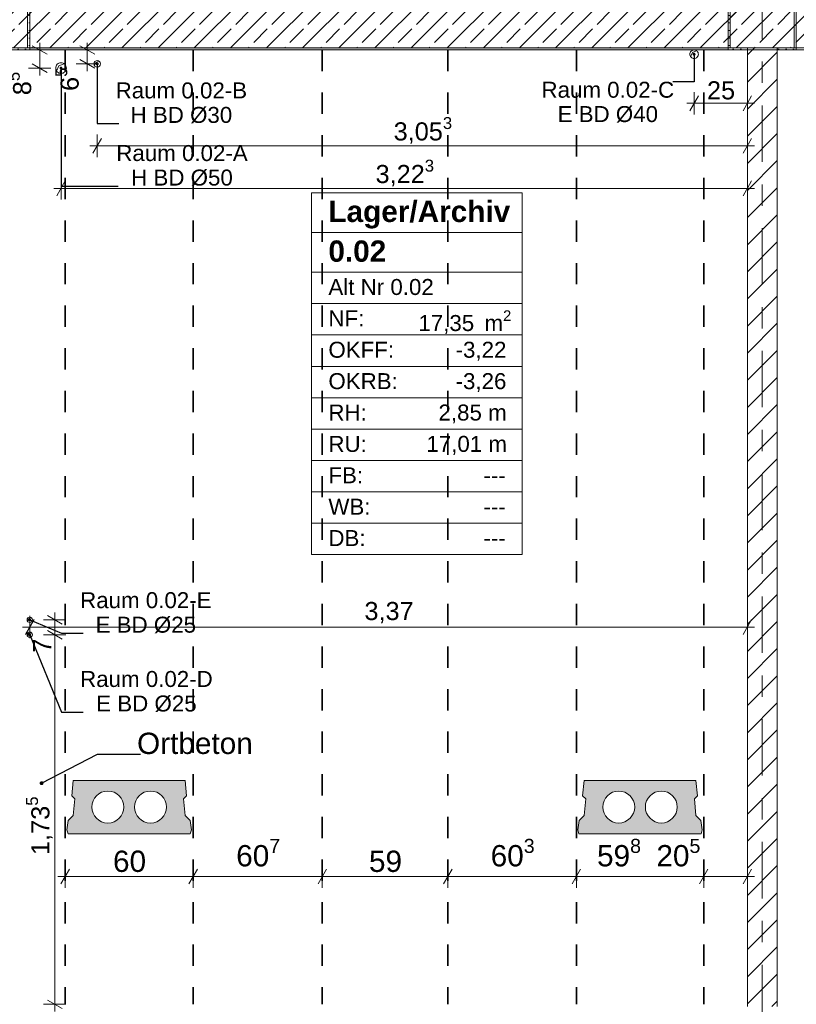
# Model space of a CAD drawing. Header units: metres. Extents: x -3.6 to 84.5, y -11 to 16.8.
# Tile 68 of 76: x 51 to 54.7, y 8.5 to 13.1. Entities that reach past the tile are written whole.
import ezdxf

# ---------------------------------------------------------------- set-up
doc = ezdxf.new("R2010")
doc.units = ezdxf.units.M
doc.header["$MEASUREMENT"] = 0
for name, pattern in [('Achse', [0.2, 0.1, -0.05, 0, -0.05]), ('Strichlinie doppelt', [0.546806, 0.264583, -0.105833, 0.070556, -0.105833]), ('Wipeout_Contour', [1, 0, -1])]:
    doc.linetypes.add(name, pattern=pattern)
for name, color, linetype in [('155 - Bemaßung_ Beschriftung.Ausbau - Deckenelemente', 7, 'Continuous'), ('401 - Zone.Raum_ Raumbegrenzung_ Whg.', 7, 'Continuous'), ('451 - Universal.Achsen Raster', 7, 'Continuous'), ('605 - Struktur.Wand Innen', 7, 'Continuous'), ('607 - Struktur.Stütze', 7, 'Continuous'), ('608 - Struktur.Träger', 7, 'Continuous')]:
    doc.layers.add(name, color=color, linetype=linetype)
doc.styles.add('ERSTELLTER_STIL_1', font='txt')
doc.styles.add('ERSTELLTER_STIL_2', font='txt')
doc.dimstyles.new('ERSTELLTER_STIL__1', dxfattribs={"dimtxt": 0.1, "dimasz": 0.0532, "dimexe": 0.18, "dimexo": 0.0625, "dimgap": 0, "dimtad": 1, "dimtih": 1, "dimtoh": 1, "dimzin": 0, "dimdsep": 46, "dimtxsty": 'ERSTELLTER_STIL_2', "dimblk": 'ARROWHEAD_2', "dimblk1": 'ARROWHEAD_2', "dimblk2": 'ARROWHEAD_2', "dimcen": 0.09, "dimse1": 1, "dimse2": 1, "dimclrd": 7, "dimclre": 7, "dimclrt": 7, "dimazin": 0, "dimtfac": 1, "dimtdec": 4, "dimtmove": 0, "dimatfit": 3, "dimfxl": 1, "dimtolj": 1, "dimtzin": 0, "dimarcsym": 0})
doc.dimstyles.new('ERSTELLTER_STIL__3', dxfattribs={"dimtxt": 0.085, "dimasz": 0.0532, "dimexe": 0.18, "dimexo": 0.0625, "dimgap": 0, "dimtad": 1, "dimtih": 1, "dimtoh": 1, "dimzin": 0, "dimdsep": 46, "dimtxsty": 'ERSTELLTER_STIL_2', "dimblk": 'ARROWHEAD_2', "dimblk1": 'ARROWHEAD_2', "dimblk2": 'ARROWHEAD_2', "dimcen": 0.09, "dimse1": 1, "dimse2": 1, "dimclrd": 256, "dimclre": 256, "dimclrt": 256, "dimazin": 0, "dimtfac": 1, "dimtdec": 4, "dimtmove": 0, "dimatfit": 3, "dimfxl": 1, "dimtolj": 1, "dimtzin": 0, "dimarcsym": 0})
doc.dimstyles.new('ERSTELLTER_STIL__5', dxfattribs={"dimtxt": 0.085, "dimasz": 0.0532, "dimexe": 0.18, "dimexo": 0.0625, "dimgap": 0, "dimtad": 1, "dimzin": 0, "dimdsep": 46, "dimtxsty": 'ERSTELLTER_STIL_2', "dimblk": 'ARROWHEAD_2', "dimblk1": 'ARROWHEAD_2', "dimblk2": 'ARROWHEAD_2', "dimcen": 0.09, "dimse1": 1, "dimse2": 1, "dimclrd": 256, "dimclre": 256, "dimclrt": 256, "dimazin": 0, "dimtfac": 1, "dimtdec": 4, "dimtmove": 0, "dimatfit": 3, "dimfxl": 1, "dimtolj": 1, "dimtzin": 0, "dimarcsym": 0})
doc.dimstyles.new('ERSTELLTER_STIL__7', dxfattribs={"dimtxt": 0.18, "dimasz": 0.03648, "dimexe": 0.18, "dimexo": 0.0625, "dimgap": 0, "dimtad": 0, "dimtih": 1, "dimtoh": 1, "dimdec": 4, "dimzin": 0, "dimdsep": 46, "dimcen": 0.09, "dimadec": 0, "dimazin": 0, "dimtfac": 1, "dimtdec": 4, "dimtmove": 0, "dimatfit": 3, "dimldrblk": 'ARROWHEAD_11', "dimfxl": 1, "dimtolj": 1, "dimtzin": 0, "dimarcsym": 0})
doc.dimstyles.new('ERSTELLTER_STIL__8', dxfattribs={"dimtxt": 0.18, "dimasz": 0.02736, "dimexe": 0.18, "dimexo": 0.0625, "dimgap": 0, "dimtad": 0, "dimtih": 1, "dimtoh": 1, "dimdec": 4, "dimzin": 0, "dimdsep": 46, "dimcen": 0.09, "dimadec": 0, "dimazin": 0, "dimtfac": 1, "dimtdec": 4, "dimtmove": 0, "dimatfit": 3, "dimldrblk": 'ARROWHEAD_11', "dimfxl": 1, "dimtolj": 1, "dimtzin": 0, "dimarcsym": 0})
pattern_1 = [(45, (0, 0), (-0.08485281, 0.08485281), []), (45, (-0.04243, 0.04243), (-0.08485281, 0.08485281), [0.09, -0.03])]
pattern_2 = [(45, (0, 0), (-0.01767767, 0.01767767), [0, -0.025])]

# ---------------------------------------------------------------- blocks, each defined once
blk = doc.blocks.new('*D20')
at = {"layer": '155 - Bemaßung_ Beschriftung.Ausbau - Deckenelemente', "color": 7, "linetype": 'Continuous', "lineweight": 5}
for p, q in [((51.257, 9.0575), (51.257, 9.1625)), ((51.857, 9.0575), (51.857, 9.1625)), ((51.2228, 9.11), (51.257, 9.11)), ((51.2772, 9.145), (51.2368, 9.075)), ((51.257, 9.11), (51.857, 9.11)), ((51.8772, 9.145), (51.8368, 9.075))]:
    blk.add_line(p, q, dxfattribs=at)
at = {"layer": '155 - Bemaßung_ Beschriftung.Ausbau - Deckenelemente', "color": 7, "lineweight": 5, "insert": (51.4811, 9.13), "char_height": 0.1, "attachment_point": 7, "style": 'ERSTELLTER_STIL_2'}
blk.add_mtext('\\A1;{\\pql;\\fArial|b0|i0|c0|p38;60}', dxfattribs=at)
blk = doc.blocks.new('ARROWHEAD_2')
at = {"color": 0, "linetype": 'Continuous', "lineweight": 0}
for p, q in [((0, 0), (-1, 0)), ((-0.378, -0.655), (0.378, 0.655))]:
    blk.add_line(p, q, dxfattribs=at)
blk = doc.blocks.new('*D21')
at = {"layer": '155 - Bemaßung_ Beschriftung.Ausbau - Deckenelemente', "color": 7, "linetype": 'Continuous', "lineweight": 5}
for p, q in [((51.857, 9.0575), (51.857, 9.1625)), ((52.464, 9.0575), (52.464, 9.1625)), ((51.8772, 9.145), (51.8368, 9.075)), ((51.857, 9.11), (52.464, 9.11)), ((52.4842, 9.145), (52.4438, 9.075))]:
    blk.add_line(p, q, dxfattribs=at)
at = {"layer": '155 - Bemaßung_ Beschriftung.Ausbau - Deckenelemente', "color": 7, "lineweight": 5, "insert": (52.0596, 9.1283), "char_height": 0.1, "attachment_point": 7, "style": 'ERSTELLTER_STIL_2'}
blk.add_mtext('\\A1;{\\pql;\\fArial|b0|i0|c0|p38;60\\fArial|b0|i0|c0|p38;\\A1{\\H.66x;\\S7^  ;}}', dxfattribs=at)
blk = doc.blocks.new('*D22')
at = {"layer": '155 - Bemaßung_ Beschriftung.Ausbau - Deckenelemente', "color": 7, "linetype": 'Continuous', "lineweight": 5}
for p, q in [((52.464, 9.0575), (52.464, 9.1625)), ((53.054, 9.0575), (53.054, 9.1625)), ((52.4842, 9.145), (52.4438, 9.075)), ((52.464, 9.11), (53.054, 9.11)), ((53.0742, 9.145), (53.0338, 9.075))]:
    blk.add_line(p, q, dxfattribs=at)
at = {"layer": '155 - Bemaßung_ Beschriftung.Ausbau - Deckenelemente', "color": 7, "lineweight": 5, "insert": (52.6831, 9.13), "char_height": 0.1, "attachment_point": 7, "style": 'ERSTELLTER_STIL_2'}
blk.add_mtext('\\A1;{\\pql;\\fArial|b0|i0|c0|p38;59}', dxfattribs=at)
blk = doc.blocks.new('*D23')
at = {"layer": '155 - Bemaßung_ Beschriftung.Ausbau - Deckenelemente', "color": 7, "linetype": 'Continuous', "lineweight": 5}
for p, q in [((53.054, 9.0575), (53.054, 9.1625)), ((53.657, 9.0575), (53.657, 9.1625)), ((53.0742, 9.145), (53.0338, 9.075)), ((53.054, 9.11), (53.657, 9.11)), ((53.6772, 9.145), (53.6368, 9.075))]:
    blk.add_line(p, q, dxfattribs=at)
at = {"layer": '155 - Bemaßung_ Beschriftung.Ausbau - Deckenelemente', "color": 7, "lineweight": 5, "insert": (53.2546, 9.1283), "char_height": 0.1, "attachment_point": 7, "style": 'ERSTELLTER_STIL_2'}
blk.add_mtext('\\A1;{\\pql;\\fArial|b0|i0|c0|p38;60\\fArial|b0|i0|c0|p38;\\A1{\\H.66x;\\S3^  ;}}', dxfattribs=at)
blk = doc.blocks.new('*D24')
at = {"layer": '155 - Bemaßung_ Beschriftung.Ausbau - Deckenelemente', "color": 7, "linetype": 'Continuous', "lineweight": 5}
for p, q in [((53.657, 9.0575), (53.657, 9.1625)), ((54.255, 9.0575), (54.255, 9.1625)), ((53.6772, 9.145), (53.6368, 9.075)), ((53.657, 9.11), (54.255, 9.11)), ((54.2752, 9.145), (54.2348, 9.075))]:
    blk.add_line(p, q, dxfattribs=at)
at = {"layer": '155 - Bemaßung_ Beschriftung.Ausbau - Deckenelemente', "color": 7, "lineweight": 5, "char_height": 0.1, "attachment_point": 7, "style": 'ERSTELLTER_STIL_2'}
for s, insert in [('\\A1;{\\pql;\\fArial|b0|i0|c0|p38;59\\fArial|b0|i0|c0|p38;\\A1{\\H.66x;\\S8^  ;}}', (53.7541, 9.1283)), ('\\A1;{\\pql;\\fArial|b0|i0|c0|p38;20\\fArial|b0|i0|c0|p38;\\A1{\\H.66x;\\S5^  ;}}', (54.0329, 9.1283))]:
    blk.add_mtext(s, dxfattribs=dict(at, insert=insert))
blk = doc.blocks.new('*D25')
at = {"layer": '155 - Bemaßung_ Beschriftung.Ausbau - Deckenelemente', "color": 7, "linetype": 'Continuous', "lineweight": 5}
for p, q in [((54.255, 9.0575), (54.255, 9.1625)), ((54.46, 9.0575), (54.46, 9.1625)), ((54.2752, 9.145), (54.2348, 9.075)), ((54.255, 9.11), (54.46, 9.11)), ((54.4398, 9.075), (54.4802, 9.145)), ((54.46, 9.11), (54.4942, 9.11))]:
    blk.add_line(p, q, dxfattribs=at)
blk = doc.blocks.new('*D321')
at = {"layer": '155 - Bemaßung_ Beschriftung.Ausbau - Deckenelemente', "color": 92, "linetype": 'Continuous', "lineweight": 9, "true_color": 0x00be00}
for p, q in [((54.2302, 12.775), (54.1898, 12.705)), ((54.21, 12.6875), (54.21, 12.7925)), ((54.4398, 12.705), (54.4802, 12.775)), ((54.46, 12.6875), (54.46, 12.7925)), ((54.1758, 12.74), (54.21, 12.74)), ((54.21, 12.74), (54.46, 12.74)), ((54.46, 12.74), (54.4942, 12.74))]:
    blk.add_line(p, q, dxfattribs=at)
at = {"layer": '155 - Bemaßung_ Beschriftung.Ausbau - Deckenelemente', "color": 92, "lineweight": 9, "true_color": 0x00be00, "insert": (54.2705, 12.757), "char_height": 0.085, "attachment_point": 7, "style": 'ERSTELLTER_STIL_2'}
blk.add_mtext('\\A1;{\\pql;\\fArial|b0|i0|c0|p38;25}', dxfattribs=at)
blk = doc.blocks.new('*D322')
at = {"layer": '155 - Bemaßung_ Beschriftung.Ausbau - Deckenelemente', "color": 92, "linetype": 'Continuous', "lineweight": 9, "true_color": 0x00be00}
for p, q in [((51.4272, 12.575), (51.3868, 12.505)), ((51.407, 12.4875), (51.407, 12.5925)), ((54.4398, 12.505), (54.4802, 12.575)), ((54.46, 12.4875), (54.46, 12.5925)), ((51.3728, 12.54), (51.407, 12.54)), ((51.407, 12.54), (54.46, 12.54)), ((54.46, 12.54), (54.4942, 12.54))]:
    blk.add_line(p, q, dxfattribs=at)
at = {"layer": '155 - Bemaßung_ Beschriftung.Ausbau - Deckenelemente', "color": 92, "lineweight": 9, "true_color": 0x00be00, "insert": (52.7991, 12.5405), "char_height": 0.085, "attachment_point": 7, "style": 'ERSTELLTER_STIL_2'}
blk.add_mtext('\\A1;{\\pql;\\fArial|b0|i0|c0|p38;3,05\\fArial|b0|i0|c0|p38;\\A1{\\H.66x;\\S3^  ;}}', dxfattribs=at)
blk = doc.blocks.new('*D323')
at = {"layer": '155 - Bemaßung_ Beschriftung.Ausbau - Deckenelemente', "color": 92, "linetype": 'Continuous', "lineweight": 9, "true_color": 0x00be00}
for p, q in [((51.237, 12.2875), (51.237, 12.3925)), ((54.46, 12.2875), (54.46, 12.3925)), ((51.2572, 12.375), (51.2168, 12.305)), ((54.4398, 12.305), (54.4802, 12.375)), ((51.2028, 12.34), (51.237, 12.34)), ((51.237, 12.34), (54.46, 12.34)), ((54.46, 12.34), (54.4942, 12.34))]:
    blk.add_line(p, q, dxfattribs=at)
at = {"layer": '155 - Bemaßung_ Beschriftung.Ausbau - Deckenelemente', "color": 92, "lineweight": 9, "true_color": 0x00be00, "insert": (52.7141, 12.3405), "char_height": 0.085, "attachment_point": 7, "style": 'ERSTELLTER_STIL_2'}
blk.add_mtext('\\A1;{\\pql;\\fArial|b0|i0|c0|p38;3,22\\fArial|b0|i0|c0|p38;\\A1{\\H.66x;\\S3^  ;}}', dxfattribs=at)
blk = doc.blocks.new('*D324')
at = {"layer": '155 - Bemaßung_ Beschriftung.Ausbau - Deckenelemente', "color": 92, "linetype": 'Continuous', "lineweight": 9, "true_color": 0x00be00}
for p, q in [((51.1896, 12.99), (51.0846, 12.99)), ((51.1721, 12.9698), (51.1021, 13.0102)), ((51.1371, 12.99), (51.1371, 13.0242)), ((51.1371, 12.905), (51.1371, 12.99)), ((51.1896, 12.905), (51.0846, 12.905)), ((51.1021, 12.9252), (51.1721, 12.8848)), ((51.1371, 12.8708), (51.1371, 12.905))]:
    blk.add_line(p, q, dxfattribs=at)
at = {"layer": '155 - Bemaßung_ Beschriftung.Ausbau - Deckenelemente', "color": 92, "lineweight": 9, "true_color": 0x00be00, "insert": (51.1215, 12.7777), "char_height": 0.085, "attachment_point": 7, "rotation": 90, "style": 'ERSTELLTER_STIL_2'}
blk.add_mtext('\\A1;{\\pql;\\fArial|b0|i0|c0|p38;8\\fArial|b0|i0|c0|p38;\\A1{\\H.66x;\\S5^  ;}}', dxfattribs=at)
blk = doc.blocks.new('*D325')
at = {"layer": '155 - Bemaßung_ Beschriftung.Ausbau - Deckenelemente', "color": 92, "linetype": 'Continuous', "lineweight": 9, "true_color": 0x00be00}
for p, q in [((51.4128, 12.99), (51.3078, 12.99)), ((51.3953, 12.9698), (51.3253, 13.0102)), ((51.3603, 12.99), (51.3603, 13.0242)), ((51.3603, 12.925), (51.3603, 12.99)), ((51.3253, 12.9452), (51.3953, 12.9048)), ((51.4128, 12.925), (51.3078, 12.925)), ((51.3603, 12.8908), (51.3603, 12.925))]:
    blk.add_line(p, q, dxfattribs=at)
at = {"layer": '155 - Bemaßung_ Beschriftung.Ausbau - Deckenelemente', "color": 92, "lineweight": 9, "true_color": 0x00be00, "insert": (51.3447, 12.7977), "char_height": 0.085, "attachment_point": 7, "rotation": 90, "style": 'ERSTELLTER_STIL_2'}
blk.add_mtext('\\A1;{\\pql;\\fArial|b0|i0|c0|p38;6\\fArial|b0|i0|c0|p38;\\A1{\\H.66x;\\S5^  ;}}', dxfattribs=at)
blk = doc.blocks.new('*D326')
at = {"layer": '155 - Bemaßung_ Beschriftung.Ausbau - Deckenelemente', "color": 92, "linetype": 'Continuous', "lineweight": 9, "true_color": 0x00be00}
for p, q in [((51.1102, 10.3159), (51.0698, 10.2459)), ((51.09, 10.2284), (51.09, 10.3334)), ((54.4398, 10.2459), (54.4802, 10.3159)), ((54.46, 10.2284), (54.46, 10.3334)), ((51.0558, 10.2809), (51.09, 10.2809)), ((51.09, 10.2809), (54.46, 10.2809)), ((54.46, 10.2809), (54.4942, 10.2809))]:
    blk.add_line(p, q, dxfattribs=at)
at = {"layer": '155 - Bemaßung_ Beschriftung.Ausbau - Deckenelemente', "color": 92, "lineweight": 9, "true_color": 0x00be00, "insert": (52.6619, 10.2979), "char_height": 0.085, "attachment_point": 7, "style": 'ERSTELLTER_STIL_2'}
blk.add_mtext('\\A1;{\\pql;\\fArial|b0|i0|c0|p38;3,37}', dxfattribs=at)
blk = doc.blocks.new('*D327')
at = {"layer": '155 - Bemaßung_ Beschriftung.Ausbau - Deckenelemente', "color": 92, "linetype": 'Continuous', "lineweight": 9, "true_color": 0x00be00}
for p, q in [((51.1728, 10.2652), (51.2428, 10.2248)), ((51.2603, 10.245), (51.1553, 10.245)), ((51.2078, 8.51), (51.2078, 10.245)), ((51.2603, 8.51), (51.1553, 8.51)), ((51.1728, 8.5302), (51.2428, 8.4898)), ((51.2078, 8.4758), (51.2078, 8.51))]:
    blk.add_line(p, q, dxfattribs=at)
at = {"layer": '155 - Bemaßung_ Beschriftung.Ausbau - Deckenelemente', "color": 92, "lineweight": 9, "true_color": 0x00be00, "char_height": 0.085, "attachment_point": 7, "rotation": 90, "style": 'ERSTELLTER_STIL_2'}
for s, insert in [('\\A1;{\\pql;\\fArial|b0|i0|c0|p38;7}', (51.1908, 10.1602)), ('\\A1;{\\pql;\\fArial|b0|i0|c0|p38;1,73\\fArial|b0|i0|c0|p38;\\A1{\\H.66x;\\S5^  ;}}', (51.2073, 9.2109))]:
    blk.add_mtext(s, dxfattribs=dict(at, insert=insert))
blk = doc.blocks.new('*D328')
at = {"layer": '155 - Bemaßung_ Beschriftung.Ausbau - Deckenelemente', "color": 92, "linetype": 'Continuous', "lineweight": 9, "true_color": 0x00be00}
for p, q in [((51.2603, 10.315), (51.1553, 10.315)), ((51.2428, 10.2948), (51.1728, 10.3352)), ((51.2078, 10.315), (51.2078, 10.3492)), ((51.2078, 10.245), (51.2078, 10.315)), ((51.1728, 10.2652), (51.2428, 10.2248)), ((51.2603, 10.245), (51.1553, 10.245))]:
    blk.add_line(p, q, dxfattribs=at)
blk = doc.blocks.new('ARROWHEAD_11')
at = {"color": 0, "linetype": 'Continuous', "lineweight": 0}
blk.add_line((0, 0), (-1, 0), dxfattribs=at)
at = {"color": 0, "linetype": 'Continuous', "lineweight": 0, "const_width": 0.25, "flags": 128}
blk.add_lwpolyline([(-0.125, 0, 1), (0.125, 0, 1)], format="xyb", close=True, dxfattribs=at)

msp = doc.modelspace()

# ---------------------------------------------------------------- hatches: boundary and pattern name
at = {"layer": '155 - Bemaßung_ Beschriftung.Ausbau - Deckenelemente', "linetype": 'Continuous', "lineweight": 0, "true_color": 0x575757}
h = msp.add_hatch(color=251, dxfattribs=at)
h.paths.add_polyline_path([(51.2942, 9.56), (51.2873, 9.4887), (51.3019, 9.4741), (51.2942, 9.3966), (51.2709, 9.3733), (51.2645, 9.3283), (51.2699, 9.31), (51.8441, 9.31), (51.8495, 9.3283), (51.8431, 9.3733), (51.8198, 9.3966), (51.8121, 9.4741), (51.8267, 9.4887), (51.8198, 9.56)])
h.paths.add_polyline_path([(51.382, 9.4361, 1), (51.532, 9.4361, 1)], flags=0)
h.paths.add_polyline_path([(51.582, 9.4361, 1), (51.732, 9.4361, 1)], flags=0)
h = msp.add_hatch(color=251, dxfattribs=at)
h.paths.add_polyline_path([(53.6932, 9.56), (53.6863, 9.4887), (53.7009, 9.4741), (53.6932, 9.3966), (53.6699, 9.3733), (53.6635, 9.3283), (53.6689, 9.31), (54.2431, 9.31), (54.2485, 9.3283), (54.2421, 9.3733), (54.2188, 9.3966), (54.2111, 9.4741), (54.2257, 9.4887), (54.2188, 9.56)])
h.paths.add_polyline_path([(53.781, 9.4361, 1), (53.931, 9.4361, 1)], flags=0)
h.paths.add_polyline_path([(53.981, 9.4361, 1), (54.131, 9.4361, 1)], flags=0)
at = {"layer": '607 - Struktur.Stütze', "linetype": 'Continuous', "lineweight": 0, "true_color": 0x000000}
h = msp.add_hatch(dxfattribs=at)
h.set_pattern_fill('Beton__Stahlbeton_0001', color=18, style=0, pattern_type=2)
h.set_pattern_definition(pattern_1)
h.paths.add_polyline_path([(50.78, 13), (51.08, 13), (51.08, 13.45), (50.78, 13.45)])
h = msp.add_hatch(dxfattribs=at)
h.set_pattern_fill('Gips_0001', color=18, style=0, pattern_type=2)
h.set_pattern_definition(pattern_2)
h.paths.add_polyline_path([(51, 12.99), (51.09, 12.99), (51.09, 13.3), (51.08, 13.3), (51.08, 13), (51, 13)])
at = {"layer": '608 - Struktur.Träger', "linetype": 'Continuous', "lineweight": 0, "true_color": 0x000000}
h = msp.add_hatch(dxfattribs=at)
h.set_pattern_fill('Gips_0001', color=18, style=0, pattern_type=2)
h.set_pattern_definition(pattern_2)
h.paths.add_polyline_path([(51.09, 13), (51.09, 12.99), (54.37, 12.99), (54.37, 13)])

# ---------------------------------------------------------------- linework, layer by layer
at = {"layer": '155 - Bemaßung_ Beschriftung.Ausbau - Deckenelemente', "color": 7, "linetype": 'Achse', "lineweight": 35}
for p, q in [((51.257, 12.99), (51.257, 8.51)), ((51.857, 12.99), (51.857, 8.51)), ((52.464, 12.99), (52.464, 8.51)), ((53.054, 12.99), (53.054, 8.51)), ((53.657, 12.99), (53.657, 8.51)), ((54.255, 12.99), (54.255, 8.51))]:
    msp.add_line(p, q, dxfattribs=at)
at = {"layer": '155 - Bemaßung_ Beschriftung.Ausbau - Deckenelemente', "color": 7, "linetype": 'Continuous', "lineweight": 5}
for p, q in [((54.1936, 12.9585), (54.202, 12.978)), ((54.202, 12.978), (54.2215, 12.9863)), ((51.2165, 12.8906), (51.227, 12.915)), ((51.227, 12.915), (51.2514, 12.9254)), ((51.3947, 12.9164), (51.401, 12.931)), ((51.401, 12.931), (51.4156, 12.9373)), ((51.0798, 10.3078), (51.085, 10.32)), ((51.085, 10.32), (51.0972, 10.3252)), ((51.0798, 10.2378), (51.085, 10.25)), ((51.085, 10.25), (51.0972, 10.2552))]:
    msp.add_line(p, q, dxfattribs=at)
at = {"layer": '155 - Bemaßung_ Beschriftung.Ausbau - Deckenelemente', "color": 7, "linetype": 'Continuous', "lineweight": 9, "flags": 128}
for points in [[(54.23, 12.97, 0.414214), (54.21, 12.99, 0.414214), (54.19, 12.97, 0.414214), (54.21, 12.95, 0.414214)], [(51.262, 12.905, 0.414214), (51.237, 12.93, 0.414214), (51.212, 12.905, 0.414214), (51.237, 12.88, 0.414214)], [(51.422, 12.925, 0.414214), (51.407, 12.94, 0.414214), (51.392, 12.925, 0.414214), (51.407, 12.91, 0.414214)], [(51.1025, 10.315, 0.414214), (51.09, 10.3275, 0.414214), (51.0775, 10.315, 0.414214), (51.09, 10.3025, 0.414214)], [(51.1025, 10.245, 0.414214), (51.09, 10.2575, 0.414214), (51.0775, 10.245, 0.414214), (51.09, 10.2325, 0.414214)]]:
    msp.add_lwpolyline(points, format="xyb", close=True, dxfattribs=at)
at = {"layer": '155 - Bemaßung_ Beschriftung.Ausbau - Deckenelemente', "color": 7, "linetype": 'Continuous', "lineweight": 13, "flags": 128}
for points in [[(51.2942, 9.56), (51.2873, 9.4887), (51.3019, 9.4741), (51.2942, 9.3966), (51.2709, 9.3733), (51.2645, 9.3283), (51.2699, 9.31), (51.8441, 9.31), (51.8495, 9.3283), (51.8431, 9.3733), (51.8198, 9.3966), (51.8121, 9.4741), (51.8267, 9.4887), (51.8198, 9.56)], [(53.6932, 9.56), (53.6863, 9.4887), (53.7009, 9.4741), (53.6932, 9.3966), (53.6699, 9.3733), (53.6635, 9.3283), (53.6689, 9.31), (54.2431, 9.31), (54.2485, 9.3283), (54.2421, 9.3733), (54.2188, 9.3966), (54.2111, 9.4741), (54.2257, 9.4887), (54.2188, 9.56)]]:
    msp.add_lwpolyline(points, close=True, dxfattribs=at)
for points in [[(51.382, 9.4361, 1), (51.532, 9.4361, 1)], [(51.582, 9.4361, 1), (51.732, 9.4361, 1)], [(53.781, 9.4361, 1), (53.931, 9.4361, 1)], [(53.981, 9.4361, 1), (54.131, 9.4361, 1)]]:
    msp.add_lwpolyline(points, format="xyb", close=True, dxfattribs=at)
at = {"layer": '401 - Zone.Raum_ Raumbegrenzung_ Whg.', "color": 7, "linetype": 'Continuous', "lineweight": 9}
for p, q in [((53.4022, 12.32), (52.414, 12.32)), ((52.414, 12.32), (52.414, 10.6209)), ((52.414, 12.32), (53.4022, 12.32)), ((52.414, 12.1334), (52.414, 12.32)), ((53.4022, 10.6209), (53.4022, 12.32)), ((53.4022, 12.32), (53.4022, 12.1334)), ((53.4022, 12.1334), (52.414, 12.1334)), ((52.414, 12.1334), (53.4022, 12.1334)), ((52.414, 11.9468), (52.414, 12.1334)), ((53.4022, 12.1334), (53.4022, 11.9468)), ((53.4022, 11.9468), (52.414, 11.9468)), ((52.414, 11.9468), (53.4022, 11.9468)), ((52.414, 11.7994), (52.414, 11.9468)), ((53.4022, 11.9468), (53.4022, 11.7994)), ((53.4022, 11.7994), (52.414, 11.7994)), ((52.414, 11.7994), (53.4022, 11.7994)), ((52.414, 11.6521), (52.414, 11.7994)), ((53.4022, 11.7994), (53.4022, 11.6521)), ((53.4022, 11.6521), (52.414, 11.6521)), ((52.414, 11.6521), (53.4022, 11.6521)), ((52.414, 11.5048), (52.414, 11.6521)), ((53.4022, 11.6521), (53.4022, 11.5048)), ((53.4022, 11.5048), (52.414, 11.5048)), ((52.414, 11.5048), (53.4022, 11.5048)), ((52.414, 11.3575), (52.414, 11.5048)), ((53.4022, 11.5048), (53.4022, 11.3575)), ((53.4022, 11.3575), (52.414, 11.3575)), ((52.414, 11.3575), (53.4022, 11.3575)), ((52.414, 11.2102), (52.414, 11.3575)), ((53.4022, 11.3575), (53.4022, 11.2102)), ((53.4022, 11.2102), (52.414, 11.2102)), ((52.414, 11.2102), (53.4022, 11.2102)), ((52.414, 11.0628), (52.414, 11.2102)), ((53.4022, 11.2102), (53.4022, 11.0628)), ((53.4022, 11.0628), (52.414, 11.0628)), ((52.414, 11.0628), (53.4022, 11.0628)), ((52.414, 10.9155), (52.414, 11.0628)), ((53.4022, 11.0628), (53.4022, 10.9155)), ((53.4022, 10.9155), (52.414, 10.9155)), ((52.414, 10.9155), (53.4022, 10.9155)), ((52.414, 10.7682), (52.414, 10.9155)), ((53.4022, 10.9155), (53.4022, 10.7682)), ((53.4022, 10.7682), (52.414, 10.7682)), ((52.414, 10.7682), (53.4022, 10.7682)), ((52.414, 10.6209), (52.414, 10.7682)), ((53.4022, 10.7682), (53.4022, 10.6209)), ((52.414, 10.6209), (53.4022, 10.6209)), ((53.4022, 10.6209), (52.414, 10.6209))]:
    msp.add_line(p, q, dxfattribs=at)
at = {"layer": '607 - Struktur.Stütze', "color": 7, "linetype": 'Continuous', "lineweight": 13, "flags": 128}
msp.add_lwpolyline([(50.78, 13), (51.08, 13), (51.08, 13.45), (50.78, 13.45)], close=True, dxfattribs=at)
at = {"layer": '607 - Struktur.Stütze', "color": 7, "linetype": 'Continuous', "lineweight": 5, "flags": 128}
msp.add_lwpolyline([(51, 12.99), (51.09, 12.99), (51.09, 13.3)], dxfattribs=at)
at = {"layer": '608 - Struktur.Träger', "color": 7, "linetype": 'Continuous', "lineweight": 5}
for p, q in [((51.09, 13), (51.09, 12.99)), ((54.37, 12.99), (51.09, 12.99)), ((54.37, 13), (54.37, 12.99))]:
    msp.add_line(p, q, dxfattribs=at)

# ---------------------------------------------------------------- texts
at = {"layer": '155 - Bemaßung_ Beschriftung.Ausbau - Deckenelemente', "color": 7, "linetype": 'Continuous', "lineweight": 9, "char_height": 0.075, "style": 'ERSTELLTER_STIL_2'}
for s, insert, attachment_point, line_spacing_factor in [('\\A1;{\\pqc;\\fArial|b0|i0|c0|p38;Raum 0.02-B\\P\\pqc;\\fArial|b0|i0|c0|p38;H BD\\fArial|b0|i0|c0|p38; Ø\\fArial|b0|i0|c0|p38;30}', (52.1109, 12.6449), 9, 0.920251), ('\\A1;{\\pqc;\\fArial|b0|i0|c0|p38;Raum 0.02-C\\P\\pqc;\\fArial|b0|i0|c0|p38;E BD\\fArial|b0|i0|c0|p38; Ø\\fArial|b0|i0|c0|p38;40}', (53.8048, 12.8409), 2, 0.913298), ('\\A1;{\\pqc;\\fArial|b0|i0|c0|p38;Raum 0.02-A\\P\\pqc;\\fArial|b0|i0|c0|p38;H BD\\fArial|b0|i0|c0|p38; Ø\\fArial|b0|i0|c0|p38;50}', (52.1137, 12.3508), 9, 0.920251), ('\\A1;{\\pqc;\\fArial|b0|i0|c0|p38;Raum 0.02-E\\P\\pqc;\\fArial|b0|i0|c0|p38;E BD\\fArial|b0|i0|c0|p38; Ø\\fArial|b0|i0|c0|p38;25}', (51.9438, 10.2518), 9, 0.920251), ('\\A1;{\\pqc;\\fArial|b0|i0|c0|p38;Raum 0.02-D\\P\\pqc;\\fArial|b0|i0|c0|p38;E BD\\fArial|b0|i0|c0|p38; Ø\\fArial|b0|i0|c0|p38;25}', (51.9495, 9.8818), 9, 0.920251)]:
    msp.add_mtext(s, dxfattribs=dict(at, insert=insert, attachment_point=attachment_point, line_spacing_factor=line_spacing_factor))
at = {"layer": '155 - Bemaßung_ Beschriftung.Ausbau - Deckenelemente', "color": 1, "linetype": 'Continuous', "lineweight": 9, "insert": (52.1375, 9.6837), "char_height": 0.1, "attachment_point": 9, "style": 'ERSTELLTER_STIL_2'}
msp.add_mtext('\\A1;{\\pqr;\\fArial|b0|i0|c0|p38;Ortbeton}', dxfattribs=at)
at = {"layer": '401 - Zone.Raum_ Raumbegrenzung_ Whg.', "color": 7, "lineweight": 9, "attachment_point": 1}
for s, insert, char_height, style in [('\\A1;{\\pqj;\\pt0;\\fArial|b1|i0|c0|p38;}', (53.3237, 12.3053), 0.1, 'ERSTELLTER_STIL_1'), ('\\A1;{\\pqj;\\pt0;\\fArial|b1|i0|c0|p38;Lager/Archiv}', (52.4926, 12.2824), 0.1, 'ERSTELLTER_STIL_1'), ('\\A1;{\\pqj;\\pt0;\\fArial|b1|i0|c0|p38;}', (53.3237, 12.1186), 0.1, 'ERSTELLTER_STIL_1'), ('\\A1;{\\pql;\\pt0;\\fArial|b1|i0|c0|p38;0.02}', (52.4926, 12.0958), 0.1, 'ERSTELLTER_STIL_1'), ('\\A1;{\\pqj;\\pt0;\\fArial|b0|i0|c0|p38;}', (53.3237, 11.932), 0.075, 'ERSTELLTER_STIL_2'), ('\\A1;{\\pqj;\\pt0;\\fArial|b0|i0|c0|p38;Alt Nr 0.02}', (52.4926, 11.9149), 0.075, 'ERSTELLTER_STIL_2'), ('\\A1;{\\pqj;\\pt0;\\fArial|b0|i0|c0|p38;NF: }', (52.4926, 11.7676), 0.075, 'ERSTELLTER_STIL_2'), ('\\A1;{\\pql;\\pt0,0.05;\\fArial|b0|i0|c0|p38;17,35\\fArial|b0|i0|c0|p38;\\A1{\\H.66x;\\S^  ;}\\fArial|b0|i0|c0|p38; m\\fArial|b0|i0|c0|p38;\\A1{\\H.66x;\\S2^  ;}}', (52.9151, 11.7676), 0.075, 'ERSTELLTER_STIL_2'), ('\\A1;{\\pqj;\\pt0;\\fArial|b0|i0|c0|p38;OKFF: }', (52.4926, 11.6203), 0.075, 'ERSTELLTER_STIL_2'), ('\\A1;{\\pqj;\\pt0;\\fArial|b0|i0|c0|p38;-3,22}', (53.0898, 11.6203), 0.075, 'ERSTELLTER_STIL_2'), ('\\A1;{\\pqj;\\pt0;\\fArial|b0|i0|c0|p38;OKRB: }', (52.4926, 11.4729), 0.075, 'ERSTELLTER_STIL_2'), ('\\A1;{\\pqj;\\pt0;\\fArial|b0|i0|c0|p38;-3,26}', (53.0898, 11.4729), 0.075, 'ERSTELLTER_STIL_2'), ('\\A1;{\\pqj;\\pt0;\\fArial|b0|i0|c0|p38;RH: }', (52.4926, 11.3256), 0.075, 'ERSTELLTER_STIL_2'), ('\\A1;{\\pqj;\\pt0;\\fArial|b0|i0|c0|p38;2,85 m}', (53.0096, 11.3256), 0.075, 'ERSTELLTER_STIL_2'), ('\\A1;{\\pqj;\\pt0;\\fArial|b0|i0|c0|p38;RU: }', (52.4926, 11.1783), 0.075, 'ERSTELLTER_STIL_2'), ('\\A1;{\\pqj;\\pt0;\\fArial|b0|i0|c0|p38;17,01 m}', (52.9527, 11.1783), 0.075, 'ERSTELLTER_STIL_2'), ('\\A1;{\\pqj;\\pt0;\\fArial|b0|i0|c0|p38;FB: }', (52.4926, 11.031), 0.075, 'ERSTELLTER_STIL_2'), ('\\A1;{\\pqj;\\pt0;\\fArial|b0|i0|c0|p38;---}', (53.2208, 11.031), 0.075, 'ERSTELLTER_STIL_2'), ('\\A1;{\\pqj;\\pt0;\\fArial|b0|i0|c0|p38;WB: }', (52.4926, 10.8836), 0.075, 'ERSTELLTER_STIL_2'), ('\\A1;{\\pqj;\\pt0;\\fArial|b0|i0|c0|p38;---}', (53.2208, 10.8836), 0.075, 'ERSTELLTER_STIL_2'), ('\\A1;{\\pqj;\\pt0;\\fArial|b0|i0|c0|p38;DB: }', (52.4926, 10.7363), 0.075, 'ERSTELLTER_STIL_2'), ('\\A1;{\\pqj;\\pt0;\\fArial|b0|i0|c0|p38;---}', (53.2208, 10.7363), 0.075, 'ERSTELLTER_STIL_2')]:
    msp.add_mtext(s, dxfattribs=dict(at, insert=insert, char_height=char_height, style=style))

# ---------------------------------------------------------------- dimensions: what is measured, and where the dimension line sits
at = {"layer": '155 - Bemaßung_ Beschriftung.Ausbau - Deckenelemente', "color": 92, "linetype": 'Continuous', "lineweight": 9, "true_color": 0x00be00}
for base, p1, p2, picture, middle in [((51.1371006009, 12.9899822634), (51.0612371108, 12.9049822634), (50.8242731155, 12.9899822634), '*D324', (51.0776005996, 12.9248772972)), ((51.3602675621, 12.9899822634), (51.4177364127, 12.9249822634), (51.0474400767, 12.9899822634), '*D325', (51.3007675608, 12.9448772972)), ((51.2078, 10.315), (51.0701, 10.245), (51.0701, 10.315), '*D328', (51.1483, 10.1926)), ((51.2078061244, 10.2449822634), (50.9801121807, 8.5099822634), (51.070076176, 10.2449822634), '*D327', (51.1483061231, 9.4360708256))]:
    dim = msp.add_linear_dim(base=base, p1=p1, p2=p2, angle=90, dimstyle='ERSTELLTER_STIL__5', dxfattribs=at)
    dim.commit()
    dim.dimension.update_dxf_attribs({"geometry": picture, "text_midpoint": middle, "dimtype": 160, "text_rotation": 90})
at = {"layer": '155 - Bemaßung_ Beschriftung.Ausbau - Deckenelemente', "color": 7, "linetype": 'Continuous', "lineweight": 5}
for base, p1, p2, picture, middle in [((51.857, 9.11), (51.257, 12.99), (51.857, 12.99), '*D20', (51.5573, 9.18)), ((52.464, 9.11), (51.857, 12.99), (52.464, 12.99), '*D21', (52.2709, 9.18)), ((53.054, 9.11), (52.464, 12.99), (53.054, 12.99), '*D22', (52.7593, 9.18)), ((53.657, 9.11), (53.054, 12.99), (53.657, 12.99), '*D23', (53.4659, 9.18))]:
    dim = msp.add_linear_dim(base=base, p1=p1, p2=p2, dimstyle='ERSTELLTER_STIL__1', dxfattribs=at)
    dim.commit()
    dim.dimension.update_dxf_attribs({"geometry": picture, "text_midpoint": middle, "dimtype": 160})

# ---------------------------------------------------------------- leaders
at = {"layer": '155 - Bemaßung_ Beschriftung.Ausbau - Deckenelemente', "color": 7, "linetype": 'Continuous', "lineweight": 9, "annotation_type": 0, "has_hookline": 1}
for points, hookline_direction, text_width in [([(54.21, 12.97), (54.21, 12.8409), (54.1099, 12.8409)], 1, 0.6101), ([(51.237, 12.905), (51.237, 12.3508), (51.5051, 12.3508)], 0, 0.6086), ([(51.407, 12.925), (51.407, 12.6449), (51.5079, 12.6449)], 0, 0.6029), ([(51.09, 10.315), (51.24, 10.2518), (51.341, 10.2518)], 0, 0.6028), ([(51.09, 10.245), (51.24, 9.8818), (51.3408, 9.8818)], 0, 0.6087)]:
    msp.add_leader(points, dimstyle='ERSTELLTER_STIL__8', dxfattribs=dict(at, hookline_direction=hookline_direction, text_width=text_width))
at = {"layer": '155 - Bemaßung_ Beschriftung.Ausbau - Deckenelemente', "color": 1, "linetype": 'Continuous', "lineweight": 9, "annotation_type": 0, "has_hookline": 1, "hookline_direction": 0, "text_width": 0.5268}
msp.add_leader([(51.1457, 9.548), (51.4076, 9.6837), (51.6107, 9.6837)], dimstyle='ERSTELLTER_STIL__7', dxfattribs=at)

# ---------------------------------------------------------------- wipeouts: each hides what was drawn before it
at = {"color": 254, "linetype": 'Wipeout_Contour', "lineweight": 0, "ltscale": 222.486533}
msp.add_wipeout([(54.6, 8.5), (54.6, 13), (54.46, 13), (54.46, 8.5)], dxfattribs=at).dxf.layer = '605 - Struktur.Wand Innen'

# ---------------------------------------------------------------- next in the draw order: hatches: boundary and pattern name
at = {"layer": '605 - Struktur.Wand Innen', "linetype": 'Continuous', "lineweight": 0, "true_color": 0x000000}
h = msp.add_hatch(dxfattribs=at)
h.set_pattern_fill('MW_Ziegel_0001', color=18, style=0, pattern_type=2)
h.set_pattern_definition([(45, (0, 0), (-0.06363961, 0.06363961), [])])
h.paths.add_polyline_path([(54.6, 8.5), (54.6, 13), (54.46, 13), (54.46, 8.5)])
at = {"layer": '607 - Struktur.Stütze', "linetype": 'Continuous', "lineweight": 0, "true_color": 0x000000}
h = msp.add_hatch(dxfattribs=at)
h.set_pattern_fill('Beton__Stahlbeton_0001', color=18, style=0, pattern_type=2)
h.set_pattern_definition(pattern_1)
h.paths.add_polyline_path([(54.38, 13), (54.68, 13), (54.68, 13.45), (54.38, 13.45)])
h = msp.add_hatch(dxfattribs=at)
h.set_pattern_fill('Gips_0001', color=18, style=0, pattern_type=2)
h.set_pattern_definition(pattern_2)
h.paths.add_polyline_path([(54.38, 13.3), (54.37, 13.3), (54.37, 12.99), (54.46, 12.99), (54.46, 13), (54.38, 13)])
h = msp.add_hatch(dxfattribs=at)
h.set_pattern_fill('Gips_0001', color=18, style=0, pattern_type=2)
h.set_pattern_definition(pattern_2)
h.paths.add_polyline_path([(54.6, 12.99), (54.69, 12.99), (54.69, 13.3), (54.68, 13.3), (54.68, 13), (54.6, 13)])
at = {"layer": '608 - Struktur.Träger', "linetype": 'Continuous', "lineweight": 0, "true_color": 0x000000}
h = msp.add_hatch(dxfattribs=at)
h.set_pattern_fill('Beton__Stahlbeton_0001', color=18, style=0, pattern_type=2)
h.set_pattern_definition(pattern_1)
h.paths.add_polyline_path([(50.78, 13), (51.09, 13), (54.37, 13), (54.69, 13), (57.97, 13), (58.29, 13), (61.57, 13), (61.88, 13), (61.88, 13.3), (61.57, 13.3), (58.29, 13.3), (57.97, 13.3), (54.69, 13.3), (54.37, 13.3), (51.09, 13.3), (50.78, 13.3)])

# ---------------------------------------------------------------- next in the draw order: linework, layer by layer
at = {"layer": '451 - Universal.Achsen Raster', "color": 160, "linetype": 'Strichlinie doppelt', "lineweight": 9, "true_color": 0x3232ff}
msp.add_line((54.53, -10.585), (54.53, 16.355), dxfattribs=at)
at = {"layer": '605 - Struktur.Wand Innen', "color": 7, "linetype": 'Continuous', "lineweight": 18, "flags": 128}
for points in [[(54.46, 13), (54.46, 8.5)], [(54.6, 8.5), (54.6, 13)]]:
    msp.add_lwpolyline(points, dxfattribs=at)
at = {"layer": '607 - Struktur.Stütze', "color": 7, "linetype": 'Continuous', "lineweight": 13, "flags": 128}
msp.add_lwpolyline([(54.38, 13), (54.68, 13), (54.68, 13.45), (54.38, 13.45)], close=True, dxfattribs=at)
at = {"layer": '607 - Struktur.Stütze', "color": 7, "linetype": 'Continuous', "lineweight": 5, "flags": 128}
for points in [[(54.37, 13.3), (54.37, 12.99), (54.46, 12.99)], [(54.6, 12.99), (54.69, 12.99), (54.69, 13.3)]]:
    msp.add_lwpolyline(points, dxfattribs=at)
at = {"layer": '608 - Struktur.Träger', "color": 7, "linetype": 'Continuous', "lineweight": 13}
msp.add_line((50.78, 12.99), (61.88, 12.99), dxfattribs=at)
at = {"layer": '608 - Struktur.Träger', "color": 7, "linetype": 'Continuous', "lineweight": 13, "flags": 128}
msp.add_lwpolyline([(61.88, 13), (61.57, 13), (58.29, 13), (57.97, 13), (54.69, 13), (54.37, 13), (51.09, 13), (50.78, 13)], dxfattribs=at)

# ---------------------------------------------------------------- next in the draw order: dimensions: what is measured, and where the dimension line sits
at = {"layer": '155 - Bemaßung_ Beschriftung.Ausbau - Deckenelemente', "color": 7, "linetype": 'Continuous', "lineweight": 5}
for base, p1, p2, picture, middle in [((54.255, 9.11), (53.657, 12.99), (54.255, 8.51), '*D24', (53.9654, 9.18)), ((54.4599889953, 9.1099822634), (54.2549889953, 8.5099823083), (54.4599889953, 8.4999822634), '*D25', (54.2441970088, 9.1799822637))]:
    dim = msp.add_linear_dim(base=base, p1=p1, p2=p2, dimstyle='ERSTELLTER_STIL__1', dxfattribs=at)
    dim.commit()
    dim.dimension.update_dxf_attribs({"geometry": picture, "text_midpoint": middle, "dimtype": 160})
at = {"layer": '155 - Bemaßung_ Beschriftung.Ausbau - Deckenelemente', "color": 92, "linetype": 'Continuous', "lineweight": 9, "true_color": 0x00be00}
for base, p1, picture, middle in [((54.46, 12.74), (54.21, 12.97), '*D321', (54.3353, 12.7995)), ((54.46, 12.34), (51.237, 12.905), '*D323', (52.9393, 12.3995)), ((54.46, 12.54), (51.407, 12.925), '*D322', (53.0243, 12.5995)), ((54.46, 10.2809), (51.09, 10.245), '*D326', (52.7723, 10.3404))]:
    dim = msp.add_linear_dim(base=base, p1=p1, p2=(54.46, 10.75), dimstyle='ERSTELLTER_STIL__3', dxfattribs=at)
    dim.commit()
    dim.dimension.update_dxf_attribs({"geometry": picture, "text_midpoint": middle, "dimtype": 160})

doc.saveas('drawing.dxf')
